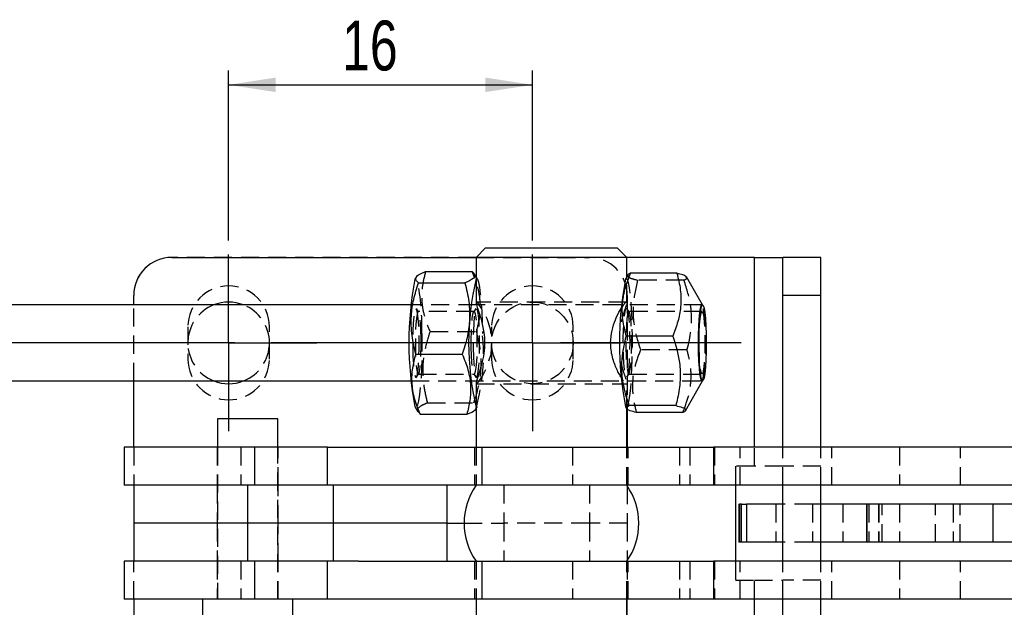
# Model space of a CAD drawing. Extents: x 35 to 288, y 10 to 210.
# Tile 7 of 37: x 95 to 147, y 111 to 142. Entities that reach past the tile are written whole.
import ezdxf

# ---------------------------------------------------------------- set-up
doc = ezdxf.new("R2010")
doc.units = 0
doc.header["$LTSCALE"] = 0.75
doc.linetypes.add('CENTERX2', pattern=[20.32, 12.7, -2.54, 2.54, -2.54])
doc.linetypes.add('HIDDEN', pattern=[1.905, 1.27, -0.635])
doc.layers.get('0').update_dxf_attribs({"linetype": 'CONTINUOUS'})
doc.layers.add('FORMATO', color=179, linetype='CONTINUOUS')
doc.styles.add('SLDTEXTSTYLE0', font='TXT', dxfattribs={"width": 0.75})
doc.dimstyles.new('SLDDIMSTYLE1', dxfattribs={"dimtxt": 2.625, "dimasz": 2.4765, "dimexe": 0, "dimexo": 0.0625, "dimgap": 0.65625, "dimtad": 1, "dimdec": 3, "dimrnd": 1e-09, "dimzin": 12, "dimtxsty": 'SLDTEXTSTYLE0', "dimsah": 1, "dimcen": 0.09, "dimazin": 3, "dimtfac": 1, "dimtdec": 3, "dimtofl": 0, "dimtmove": 0, "dimatfit": 3, "dimtolj": 1, "dimtzin": 12})

# ---------------------------------------------------------------- blocks, each defined once
blk = doc.blocks.new('_D_9')
at = {"layer": 'FORMATO'}
for p, q in [((106.471, 130.616), (106.471, 139.557)), ((122.471, 130.616), (122.471, 139.557)), ((106.471, 138.807), (122.471, 138.807))]:
    blk.add_line(p, q, dxfattribs=at)
for points in [[(106.471, 138.807), (108.947, 138.426), (108.947, 139.188)], [(122.471, 138.807), (119.994, 139.188), (119.994, 138.426)]]:
    blk.add_solid(points, dxfattribs=at)
at = {"layer": 'FORMATO', "insert": (112.447, 142.191), "char_height": 2.625, "attachment_point": 1, "style": 'SLDTEXTSTYLE0'}
blk.add_mtext('16', dxfattribs=at)
blk = doc.blocks.new('SW_CENTERMARKSYMBOL_4')
at = {"layer": 'FORMATO', "color": 0}
for p, q in [((0, 2.5), (0, 4.65)), ((0, 0), (0, 2.5)), ((-2.5, 0), (-4.65, 0)), ((0, 0), (-2.5, 0)), ((0, 0), (0, -2.5)), ((0, 0), (2.5, 0)), ((2.5, 0), (4.65, 0)), ((0, -2.5), (0, -4.65))]:
    blk.add_line(p, q, dxfattribs=at)
blk = doc.blocks.new('SW_CENTERMARKSYMBOL_7')
at = {"layer": 'FORMATO', "color": 0}
for p, q in [((0, 2.5), (0, 4.65)), ((0, 0), (0, 2.5)), ((-2.5, 0), (-4.65, 0)), ((0, 0), (-2.5, 0)), ((0, 0), (0, -2.5)), ((0, 0), (2.5, 0)), ((2.5, 0), (4.65, 0)), ((0, -2.5), (0, -4.65))]:
    blk.add_line(p, q, dxfattribs=at)

msp = doc.modelspace()

# ---------------------------------------------------------------- linework, layer by layer
at = {"color": 7, "linetype": 'CONTINUOUS'}
for p, q in [((120.0048, 130.2153), (119.5048, 129.7153)), ((120.0048, 130.2153), (126.9271, 130.2153)), ((126.9271, 130.2153), (126.9423, 130.2153)), ((127.4423, 129.7153), (126.9423, 130.2153)), ((103.4707, 129.7155), (119.505, 129.7155)), ((119.5048, 129.7153), (119.5048, 127.3125)), ((127.4423, 129.7153), (119.5048, 129.7153)), ((127.4423, 128.6917), (127.4423, 129.7153)), ((134.1707, 129.7153), (127.4423, 129.7153)), ((134.1707, 129.7153), (135.6707, 129.7153)), ((137.6707, 129.7153), (135.6707, 129.7153)), ((135.6707, 127.7153), (135.6707, 129.7153)), ((137.6707, 127.7153), (137.6707, 129.7153)), ((116.3407, 128.6691), (116.2845, 128.5701)), ((116.8433, 128.9751), (119.2919, 128.9751)), ((119.5048, 128.6917), (119.4189, 128.8431)), ((127.4949, 128.7845), (127.3733, 128.5701)), ((130.0836, 128.8826), (127.635, 128.8826)), ((131.431, 127.2153), (130.5958, 128.6878)), ((116.4699, 128.3789), (118.9185, 128.3789)), ((101.4707, 127.2153), (101.4707, 127.7155)), ((137.6707, 127.7153), (135.6707, 127.7153)), ((135.6707, 119.7153), (135.6707, 127.7153)), ((137.6707, 119.7153), (137.6707, 127.7153)), ((116.0793, 127.2153), (81.6572, 127.2153)), ((119.5275, 127.2153), (119.5221, 127.2153)), ((131.4385, 127.2153), (131.4074, 127.2153)), ((129.8662, 125.5783), (127.4177, 125.5783)), ((116.3315, 124.6191), (118.78, 124.6191)), ((81.6572, 123.2153), (116.0793, 123.2153)), ((101.4707, 119.7153), (101.4707, 123.2153)), ((119.5048, 123.0988), (119.5048, 119.7153)), ((130.5395, 121.6435), (131.431, 123.2153)), ((131.4074, 123.2153), (131.4385, 123.2153)), ((130.0249, 121.9109), (127.5763, 121.9109)), ((116.2845, 121.8605), (116.4394, 121.5874)), ((116.4777, 121.5891), (116.5664, 121.4555)), ((116.5664, 121.4555), (119.0149, 121.4555)), ((127.3733, 121.8605), (127.4363, 121.7493)), ((127.4423, 119.7153), (127.4423, 121.7474)), ((127.4707, 121.7465), (127.4707, 119.7153)), ((130.4008, 121.5479), (127.9523, 121.5479)), ((105.8832, 121.2153), (105.8832, 119.7153)), ((109.0582, 121.2153), (105.8832, 121.2153)), ((109.0582, 119.7153), (109.0582, 121.2153)), ((100.9707, 119.7153), (100.9707, 117.7153)), ((107.836, 119.7153), (100.9707, 119.7153)), ((107.836, 119.7153), (107.836, 117.7153)), ((111.6783, 119.7153), (107.836, 119.7153)), ((111.6783, 117.7153), (111.6783, 119.7153)), ((111.6783, 119.7153), (119.8121, 119.7153)), ((119.8121, 119.7153), (119.8121, 117.7153)), ((119.8121, 119.7153), (132.0127, 119.7153)), ((132.0127, 119.7153), (132.0127, 117.7153)), ((148.2967, 119.7153), (132.0127, 119.7153)), ((107.4707, 117.7153), (100.9707, 117.7153)), ((101.4707, 117.7153), (101.4707, 115.7153)), ((107.4707, 117.7153), (107.4707, 115.7153)), ((111.9707, 117.7153), (107.4707, 117.7153)), ((111.9707, 117.7153), (111.9707, 115.7153)), ((113.31, 117.7153), (111.9707, 117.7153)), ((119.8121, 117.7153), (113.31, 117.7153)), ((117.9707, 117.7153), (117.9707, 115.7153)), ((132.0127, 117.7153), (119.8121, 117.7153)), ((127.4707, 117.7153), (127.4707, 117.6741)), ((148.2967, 117.7153), (132.0127, 117.7153)), ((133.1707, 117.7153), (133.1707, 113.7153)), ((135.6707, 113.7153), (135.6707, 117.7153)), ((137.6707, 113.7153), (137.6707, 117.7153)), ((133.3471, 116.7153), (133.3471, 114.7153)), ((133.3471, 116.7153), (133.3733, 116.7153)), ((133.3733, 116.7153), (133.3733, 114.7153)), ((133.4809, 116.7153), (133.3733, 116.7153)), ((133.4809, 114.7153), (133.4809, 116.7153)), ((133.4809, 116.7153), (133.7536, 116.7153)), ((133.7536, 116.7153), (133.7536, 114.7153)), ((135.6707, 116.7153), (133.7536, 116.7153)), ((140.065, 116.7153), (137.6707, 116.7153)), ((140.065, 116.7153), (140.065, 114.7153)), ((140.0818, 116.7153), (140.0818, 114.7153)), ((146.7329, 116.7153), (140.0818, 116.7153)), ((146.7329, 116.7153), (146.7329, 114.7153)), ((148.5053, 116.7153), (146.7329, 116.7153)), ((101.4707, 115.7153), (101.4707, 113.7153)), ((107.4707, 115.7153), (101.4707, 115.7153)), ((107.4707, 115.7153), (107.4707, 113.7153)), ((111.9707, 115.7153), (107.4707, 115.7153)), ((111.9707, 115.7153), (111.9707, 113.7153)), ((117.9707, 115.7153), (111.9707, 115.7153)), ((117.9707, 115.7153), (117.9707, 113.7153)), ((117.9707, 115.7153), (118.8735, 115.7153)), ((133.3733, 114.7153), (133.3471, 114.7153)), ((133.4809, 114.7153), (133.3733, 114.7153)), ((133.7536, 114.7153), (133.4809, 114.7153)), ((135.6707, 114.7153), (133.7536, 114.7153)), ((140.065, 114.7153), (137.6707, 114.7153)), ((146.7329, 114.7153), (140.0818, 114.7153)), ((148.5053, 114.7153), (146.7329, 114.7153)), ((100.9707, 113.7153), (100.9707, 111.7153)), ((107.4707, 113.7153), (100.9707, 113.7153)), ((111.9707, 113.7153), (107.4707, 113.7153)), ((107.836, 113.7153), (107.836, 111.7153)), ((111.6783, 111.7153), (111.6783, 113.7153)), ((113.31, 113.7153), (111.9707, 113.7153)), ((113.31, 113.7153), (119.8121, 113.7153)), ((119.8121, 113.7153), (119.8121, 111.7153)), ((119.8121, 113.7153), (132.0127, 113.7153)), ((127.4707, 113.7565), (127.4707, 113.7153)), ((132.0127, 113.7153), (132.0127, 111.7153)), ((148.2967, 113.7153), (132.0127, 113.7153)), ((107.836, 111.7153), (100.9707, 111.7153)), ((101.4707, 111.7153), (101.4707, 108.2153)), ((105.0957, 111.7153), (105.0957, 110.2153)), ((111.6783, 111.7153), (107.836, 111.7153)), ((109.8457, 110.2153), (109.8457, 111.7153)), ((119.8121, 111.7153), (111.6783, 111.7153)), ((119.5048, 111.7153), (119.5048, 108.3125)), ((132.0127, 111.7153), (119.8121, 111.7153)), ((127.4423, 109.6917), (127.4423, 111.7153)), ((127.4707, 109.7418), (127.4707, 111.7153)), ((148.2967, 111.7153), (132.0127, 111.7153)), ((135.6707, 103.7153), (135.6707, 111.7153)), ((137.6707, 103.7153), (137.6707, 111.7153))]:
    msp.add_line(p, q, dxfattribs=at)
at = {"color": 7, "linetype": 'HIDDEN'}
for p, q in [((119.5048, 129.7153), (103.4707, 129.7153)), ((119.505, 129.7155), (125.4707, 129.7155)), ((134.1707, 118.7153), (134.1707, 129.7153)), ((119.5737, 128.5701), (119.5048, 128.6917)), ((127.4423, 127.3096), (127.4423, 128.6917)), ((130.4596, 128.5196), (128.011, 128.5196)), ((127.4707, 127.7155), (127.4707, 121.7465)), ((101.4707, 123.2153), (101.4707, 127.2153)), ((119.5221, 127.2153), (116.0793, 127.2153)), ((127.4249, 127.3653), (119.5221, 127.3653)), ((131.4074, 127.2153), (119.5275, 127.2153)), ((131.438, 127.2029), (131.431, 127.2153)), ((116.4792, 126.8504), (116.359, 127.0245)), ((119.3997, 126.8653), (116.4586, 126.8653)), ((119.4993, 127.0245), (119.379, 126.8504)), ((127.568, 126.8504), (127.4478, 127.0245)), ((131.4074, 126.8653), (127.5474, 126.8653)), ((104.3207, 126.0653), (104.3207, 124.3653)), ((108.6207, 124.3653), (108.6207, 126.0653)), ((120.3207, 126.0653), (120.3207, 125.544)), ((124.6207, 124.3653), (124.6207, 126.0653)), ((117.0782, 125.8115), (119.5268, 125.8115)), ((120.3207, 124.9717), (120.3207, 124.3653)), ((130.6182, 124.8523), (128.1696, 124.8523)), ((116.359, 123.4061), (116.4792, 123.5801)), ((116.4586, 123.5653), (119.3997, 123.5653)), ((119.379, 123.5801), (119.4993, 123.4061)), ((127.4478, 123.4061), (127.568, 123.5801)), ((127.5474, 123.5653), (131.4074, 123.5653)), ((116.0793, 123.2153), (131.4074, 123.2153)), ((119.5221, 123.0653), (127.4249, 123.0653)), ((127.4423, 121.7474), (127.4423, 123.1101)), ((131.431, 123.2153), (131.438, 123.2277)), ((116.9398, 122.0517), (119.3883, 122.0517)), ((119.5175, 121.7614), (119.5737, 121.8605)), ((101.4707, 119.7153), (101.4707, 117.7153)), ((105.8707, 119.7153), (105.8707, 117.7153)), ((105.8832, 119.7153), (105.8832, 111.7153)), ((107.1054, 119.7153), (107.1054, 117.7153)), ((109.0582, 111.7153), (109.0582, 119.7153)), ((109.0707, 117.7153), (109.0707, 119.7153)), ((119.4235, 119.7153), (119.4235, 117.7153)), ((119.5048, 119.7153), (119.5048, 117.7153)), ((124.5778, 119.7153), (124.5778, 117.7153)), ((127.4423, 117.7153), (127.4423, 119.7153)), ((127.4707, 117.7153), (127.4707, 119.7153)), ((127.5235, 117.7153), (127.5235, 119.7153)), ((130.2137, 119.7153), (130.2137, 117.7153)), ((130.7559, 119.7153), (130.7559, 117.7153)), ((132.0583, 119.7153), (132.0583, 117.7153)), ((133.4137, 117.7153), (133.4137, 119.7153)), ((134.1707, 118.7153), (134.1707, 119.7153)), ((135.6707, 117.7153), (135.6707, 119.7153)), ((137.6707, 117.7153), (137.6707, 119.7153)), ((138.2365, 117.7153), (138.2365, 119.7153)), ((141.8152, 119.7153), (141.8152, 117.7153)), ((145.0152, 117.7153), (145.0152, 119.7153)), ((134.1707, 118.7153), (133.1707, 118.7153)), ((133.1707, 118.7153), (133.1707, 117.7153)), ((135.6707, 118.7153), (134.1707, 118.7153)), ((137.6707, 118.7153), (135.6707, 118.7153)), ((105.8707, 117.7153), (105.8707, 115.7153)), ((109.0707, 115.7153), (109.0707, 117.7153)), ((120.9707, 117.7153), (120.9707, 115.7153)), ((125.4707, 117.7153), (125.4707, 115.7153)), ((127.4707, 117.6741), (127.4707, 115.7153)), ((133.364, 114.7153), (133.364, 116.7153)), ((135.2926, 116.7153), (135.2926, 114.7153)), ((137.2238, 116.7153), (135.6707, 116.7153)), ((137.2238, 116.7153), (137.2238, 114.7153)), ((137.6707, 116.7153), (137.2238, 116.7153)), ((138.8214, 116.7153), (138.8214, 114.7153)), ((140.1991, 116.7153), (140.1991, 114.7153)), ((140.7032, 116.7153), (140.7032, 114.7153)), ((140.7165, 116.7153), (140.7165, 114.7153)), ((140.8918, 114.7153), (140.8918, 116.7153)), ((141.8168, 116.7153), (141.8168, 114.7153)), ((143.7032, 114.7153), (143.7032, 116.7153)), ((144.6395, 116.7153), (144.6395, 114.7153)), ((145.0135, 114.7153), (145.0135, 116.7153)), ((105.8707, 115.7153), (105.8707, 113.7153)), ((109.0707, 113.7153), (109.0707, 115.7153)), ((118.8735, 115.7153), (120.9707, 115.7153)), ((120.9707, 115.7153), (120.9707, 113.7153)), ((125.4707, 115.7153), (120.9707, 115.7153)), ((125.4707, 115.7153), (125.4707, 113.7153)), ((127.4707, 115.7153), (125.4707, 115.7153)), ((127.4707, 115.7153), (127.4707, 113.7565)), ((137.2238, 114.7153), (135.6707, 114.7153)), ((137.6707, 114.7153), (137.2238, 114.7153)), ((101.4707, 111.7153), (101.4707, 113.7153)), ((105.8707, 113.7153), (105.8707, 111.7153)), ((107.1054, 113.7153), (107.1054, 111.7153)), ((109.0707, 111.7153), (109.0707, 113.7153)), ((119.4235, 113.7153), (119.4235, 111.7153)), ((119.5048, 113.7153), (119.5048, 111.7153)), ((124.5778, 113.7153), (124.5778, 111.7153)), ((127.4423, 111.7153), (127.4423, 113.7153)), ((127.4707, 113.7153), (127.4707, 111.7153)), ((127.5235, 111.7153), (127.5235, 113.7153)), ((130.2137, 113.7153), (130.2137, 111.7153)), ((130.7559, 113.7153), (130.7559, 111.7153)), ((132.0583, 113.7153), (132.0583, 111.7153)), ((133.1707, 113.7153), (133.1707, 112.7153)), ((133.4137, 111.7153), (133.4137, 113.7153)), ((135.6707, 111.7153), (135.6707, 113.7153)), ((137.6707, 111.7153), (137.6707, 113.7153)), ((138.2365, 111.7153), (138.2365, 113.7153)), ((141.8152, 113.7153), (141.8152, 111.7153)), ((145.0152, 111.7153), (145.0152, 113.7153)), ((133.1707, 112.7153), (134.1707, 112.7153)), ((134.1707, 101.7153), (134.1707, 112.7153)), ((134.1707, 112.7153), (135.6707, 112.7153)), ((134.1707, 111.7153), (134.1707, 112.7153)), ((137.6707, 112.7153), (135.6707, 112.7153))]:
    msp.add_line(p, q, dxfattribs=at)
at = {"color": 8, "linetype": 'CONTINUOUS'}
for p, q in [((134.1707, 119.7153), (134.1707, 129.7153)), ((134.1707, 101.7153), (134.1707, 111.7153))]:
    msp.add_line(p, q, dxfattribs=at)
at = {"color": 7, "linetype": 'HIDDEN', "flags": 128}
for points in [[(116.2845, 128.5701), (116.3319, 128.615), (116.3427, 128.6145)], [(119.5048, 128.6102), (119.5179, 128.615), (119.5746, 128.5685), (119.6297, 128.4142), (119.6813, 128.1571), (119.7279, 127.8055), (119.7678, 127.3706), (119.7998, 126.8665), (119.8228, 126.3092), (119.8362, 125.7168)], [(127.5584, 122.13), (127.6077, 122.4347), (127.6511, 122.8287), (127.6873, 123.2995), (127.715, 123.8318), (127.7334, 124.4086), (127.7419, 125.0113), (127.7403, 125.6206), (127.7284, 126.2169), (127.7068, 126.7809), (127.6762, 127.2946), (127.6375, 127.7416), (127.5919, 128.1073), (127.541, 128.38), (127.4864, 128.5511), (127.4297, 128.6149), (127.3733, 128.5701)], [(119.5055, 123.0988), (119.5221, 123.0653), (119.6384, 123.1685), (119.8361, 123.4595), (120.0787, 123.9383), (120.2921, 124.6172), (120.3504, 125.3394), (120.2626, 125.9448), (120.0798, 126.4896), (119.8299, 126.9815), (119.6074, 127.2985), (119.5097, 127.3583), (119.5097, 127.3583)], [(116.1675, 124.9459), (116.179, 124.5054), (116.2004, 124.1094), (116.2304, 123.7829), (116.267, 123.5464), (116.3079, 123.4147), (116.3506, 123.3962), (116.3924, 123.492), (116.4307, 123.6961), (116.463, 123.9956), (116.4874, 124.3718), (116.5022, 124.801), (116.5066, 125.2562), (116.5003, 125.7088), (116.4837, 126.1304), (116.4578, 126.4945), (116.4242, 126.7783), (116.3852, 126.9638), (116.343, 127.0394), (116.3004, 127.0005), (116.2601, 126.8494), (116.2245, 126.5956), (116.1959, 126.255), (116.1762, 125.8492), (116.1665, 125.4035), (116.1675, 124.9459)], [(116.611, 125.4587), (116.5999, 125.8728), (116.5792, 126.242), (116.5503, 126.5413), (116.5151, 126.7503), (116.4761, 126.8546), (116.4359, 126.8472), (116.3972, 126.7286), (116.3627, 126.5069), (116.3347, 126.1971), (116.3152, 125.8204), (116.3055, 125.4025), (116.3061, 124.9719), (116.3172, 124.5578), (116.3379, 124.1885), (116.3669, 123.8892), (116.4021, 123.6803), (116.4411, 123.5759), (116.4813, 123.5833), (116.52, 123.7019), (116.5545, 123.9237), (116.5825, 124.2334), (116.602, 124.6101), (116.6117, 125.028), (116.611, 125.4587)], [(119.2472, 124.9719), (119.2465, 125.4025), (119.2563, 125.8204), (119.2758, 126.1971), (119.3038, 126.5069), (119.3382, 126.7286), (119.3769, 126.8472), (119.4172, 126.8546), (119.4562, 126.7503), (119.4914, 126.5413), (119.5203, 126.242), (119.541, 125.8728), (119.5521, 125.4587), (119.5528, 125.028), (119.543, 124.6101), (119.5235, 124.2334), (119.4956, 123.9237), (119.4611, 123.7019), (119.4224, 123.5833), (119.3822, 123.5759), (119.3431, 123.6803), (119.3079, 123.8892), (119.279, 124.1885), (119.2583, 124.5578), (119.2472, 124.9719)], [(119.3535, 124.9459), (119.365, 124.5054), (119.3864, 124.1094), (119.4164, 123.7829), (119.453, 123.5464), (119.4939, 123.4147), (119.5366, 123.3962), (119.5784, 123.492), (119.6167, 123.6961), (119.649, 123.9956), (119.6734, 124.3718), (119.6882, 124.801), (119.6926, 125.2562), (119.6863, 125.7088), (119.6697, 126.1304), (119.6438, 126.4945), (119.6103, 126.7783), (119.5712, 126.9638), (119.529, 127.0394), (119.4864, 127.0005), (119.4461, 126.8494), (119.4105, 126.5956), (119.382, 126.255), (119.3622, 125.8492), (119.3525, 125.4035), (119.3535, 124.9459)], [(127.3533, 126.8719), (127.394, 127.0107), (127.4367, 127.0366), (127.4786, 126.9481), (127.5172, 126.7507), (127.55, 126.4568), (127.5749, 126.0849), (127.5904, 125.6584), (127.5955, 125.204), (127.5898, 124.7504), (127.5739, 124.3259), (127.5485, 123.9573), (127.5154, 123.6678), (127.4766, 123.4755), (127.4346, 123.3925), (127.3919, 123.4241), (127.3514, 123.5682), (127.3154, 123.8158), (127.2863, 124.1513), (127.266, 124.5537), (127.2556, 124.9976), (127.2559, 125.4552), (127.2668, 125.8978), (127.2876, 126.2975), (127.317, 126.6291), (127.3533, 126.8719)], [(127.4826, 126.7125), (127.4486, 126.4821), (127.4214, 126.1653), (127.4027, 125.7837), (127.3939, 125.3635), (127.3955, 124.9331), (127.4075, 124.5219), (127.4291, 124.1581), (127.4587, 123.8662), (127.4943, 123.6663), (127.5335, 123.5719), (127.5737, 123.5896), (127.6122, 123.718), (127.6461, 123.9485), (127.6734, 124.2653), (127.6921, 124.6468), (127.7009, 125.0671), (127.6992, 125.4974), (127.6873, 125.9086), (127.6657, 126.2725), (127.6361, 126.5643), (127.6005, 126.7642), (127.5612, 126.8586), (127.521, 126.841), (127.4826, 126.7125)], [(131.3427, 126.7125), (131.3811, 126.841), (131.4213, 126.8586), (131.4605, 126.7642), (131.4962, 126.5643), (131.5258, 126.2725), (131.5473, 125.9086), (131.5593, 125.4974), (131.5609, 125.0671), (131.5521, 124.6468), (131.5335, 124.2653), (131.5062, 123.9485), (131.4722, 123.718), (131.4338, 123.5896), (131.3936, 123.5719), (131.3543, 123.6663), (131.3187, 123.8662), (131.2891, 124.1581), (131.2676, 124.5219), (131.2556, 124.9331), (131.2539, 125.3635), (131.2627, 125.7837), (131.2814, 126.1653), (131.3087, 126.4821), (131.3427, 126.7125)], [(116.6502, 125.7168), (116.6536, 125.1083), (116.6467, 124.5032), (116.6298, 123.9211), (116.6035, 123.3805), (116.5686, 122.8988), (116.5262, 122.4917), (116.4777, 122.172), (116.4247, 121.9502), (116.3688, 121.8334), (116.3119, 121.8252), (116.2845, 121.8605)], [(127.3733, 121.8605), (127.3917, 121.834), (127.4486, 121.8247), (127.5048, 121.9245), (127.5584, 122.13)]]:
    msp.add_lwpolyline(points, dxfattribs=at)
at = {"color": 7, "linetype": 'CONTINUOUS', "flags": 128}
for points in [[(131.6254, 125.2153), (131.6203, 124.754), (131.6055, 124.3177), (131.5817, 123.9297), (131.5501, 123.611), (131.5125, 123.3788), (131.471, 123.2457), (131.4277, 123.2187), (131.385, 123.2993), (131.3451, 123.4832), (131.3103, 123.7605), (131.2825, 124.1163), (131.263, 124.5312), (131.253, 124.9831), (131.253, 125.4475), (131.263, 125.8993), (131.2825, 126.3143), (131.3103, 126.67), (131.3451, 126.9473), (131.385, 127.1312), (131.4277, 127.2119), (131.471, 127.1849), (131.5125, 127.0517), (131.5501, 126.8195), (131.5817, 126.5008), (131.6055, 126.1129), (131.6203, 125.6765), (131.6254, 125.2153)], [(131.3284, 127.0432), (131.3699, 127.1891), (131.4134, 127.2286), (131.4299, 127.2153)], [(131.4299, 123.2153), (131.4233, 123.2081), (131.3797, 123.223), (131.3375, 123.3452), (131.2991, 123.5683), (131.2665, 123.8802), (131.2416, 124.264), (131.2256, 124.6991), (131.2193, 125.1621), (131.2233, 125.6279), (131.2371, 126.0714), (131.2602, 126.4689), (131.2911, 126.7987), (131.3284, 127.0432)]]:
    msp.add_lwpolyline(points, dxfattribs=at)
at = {"color": 7, "linetype": 'HIDDEN'}
msp.add_circle((122.4707, 125.2155), 2.15, dxfattribs=at)
at = {"color": 7, "linetype": 'CONTINUOUS'}
for centre, radius, start, end in [((103.4707, 127.7155), 2, 90, 180), ((133.5445, 125.2153), 17.583, 169.00062, 190.99938), ((133.9972, 125.2153), 14.8847, 166.81588, 193.18412), ((144.664, 125.2153), 17.6131, 169.01965, 190.98035), ((106.4707, 125.2155), 2.15, 68.45181, 111.54819), ((106.4707, 125.2155), 2.15, 248.4904, 291.5096), ((122.3575, 115.7153), 3.4839, 144.966, 215.034), ((124.5896, 115.7153), 3.4839, 324.966, 35.034)]:
    msp.add_arc(centre, radius, start, end, dxfattribs=at)
at = {"color": 7, "linetype": 'HIDDEN'}
for centre, radius, start, end in [((103.4707, 127.7153), 2, 90, 180), ((125.4707, 127.7155), 2, 0, 90), ((106.4707, 126.0653), 2.15, 0, 180), ((103.3264, 125.9969), 13.3267, 358.79564, 10.88056), ((122.4707, 126.0653), 2.15, 0, 180), ((106.4707, 125.2155), 2.15, 111.54819, 248.4904), ((106.4707, 125.2155), 2.15, 0, 68.45181), ((121.697, 125.2153), 9.9362, 348.38797, 11.61203), ((110.0972, 124.583), 9.8048, 343.63454, 6.64068), ((106.4707, 125.2155), 2.15, 291.5096, 0), ((106.4707, 124.3653), 2.15, 180, 0), ((122.4707, 124.3653), 2.15, 180, 0)]:
    msp.add_arc(centre, radius, start, end, dxfattribs=at)
at = {"color": 7, "linetype": 'CONTINUOUS'}
for points, knots in [([(116.4699, 128.3789), (116.3935, 128.4539), (116.2667, 128.5783), (116.3949, 128.7592), (116.6137, 128.8825), (116.7908, 128.9539), (116.8433, 128.9751)], [0, 0, 0, 0, 0.3812758, 0.6327882, 0.8910965, 1, 1, 1, 1]), ([(119.2919, 128.9751), (119.3179, 128.9539), (119.4041, 128.8838), (119.4697, 128.7605), (119.3744, 128.5796), (119.0888, 128.4539), (118.9185, 128.3789)], [0, 0, 0, 0, 0.1089041, 0.3607781, 0.6187223, 1, 1, 1, 1]), ([(127.4177, 125.5783), (127.3466, 125.865), (127.203, 126.4448), (127.193, 127.3039), (127.3446, 128.1251), (127.5376, 128.6286), (127.635, 128.8826)], [0, 0, 0, 0, 0.2645926, 0.534922, 0.7653299, 1, 1, 1, 1]), ([(127.635, 128.8826), (127.5625, 128.8513), (127.4861, 128.8183), (127.4979, 128.7842), (127.4984, 128.7825)], [0, 0, 0, 0, 0.9503942, 1, 1, 1, 1]), ([(130.0836, 128.8826), (130.1546, 128.5958), (130.2982, 128.0161), (130.3082, 127.157), (130.1566, 126.3358), (129.9636, 125.8323), (129.8662, 125.5783)], [0, 0, 0, 0, 0.2645926, 0.534922, 0.7653299, 1, 1, 1, 1]), ([(130.5786, 128.6781), (130.5779, 128.6901), (130.5755, 128.7302), (130.404, 128.7994), (130.191, 128.8547), (130.0836, 128.8826)], [0, 0, 0, 0, 0.1737675, 0.5830976, 1, 1, 1, 1]), ([(116.3315, 124.6191), (116.2536, 124.9454), (116.0961, 125.6051), (116.0656, 126.5825), (116.1976, 127.5169), (116.3786, 128.0898), (116.4699, 128.3789)], [0, 0, 0, 0, 0.2645926, 0.5349219, 0.7653297, 1, 1, 1, 1]), ([(118.9185, 128.3789), (118.9964, 128.0526), (119.1538, 127.3929), (119.1843, 126.4154), (119.0523, 125.481), (118.8713, 124.9081), (118.78, 124.6191)], [0, 0, 0, 0, 0.2645926, 0.5349221, 0.7653299, 1, 1, 1, 1]), ([(119.5154, 127.3125), (119.516, 127.2864), (119.5174, 127.2212), (119.6301, 126.8988), (119.7967, 126.3833), (119.9443, 125.7019), (119.9635, 124.9845), (119.8703, 124.3487), (119.7161, 123.7867), (119.5632, 123.3384), (119.4932, 123.1224), (119.5053, 123.0993), (119.5055, 123.0988)], [0, 0, 0, 0, 0.0715922, 0.1790037, 0.2982703, 0.4259798, 0.5410585, 0.6414604, 0.7482858, 0.8712029, 0.9974629, 1, 1, 1, 1]), ([(126.594, 125.2153), (126.6095, 125.4371), (126.6403, 125.8798), (126.845, 126.4684), (127.047, 126.8802), (127.1397, 127.0107), (127.1629, 127.0433)], [0, 0, 0, 0, 0.289468, 0.5777751, 0.8943714, 1, 1, 1, 1]), ([(127.5763, 121.9109), (127.5314, 122.0411), (127.3826, 122.4724), (127.207, 123.2307), (127.1408, 124.3435), (127.3142, 125.1169), (127.4177, 125.5783)], [0, 0, 0, 0, 0.1089041, 0.3607781, 0.6187224, 1, 1, 1, 1]), ([(129.8662, 125.5783), (130.0096, 125.1169), (130.2475, 124.3513), (130.2806, 123.2388), (130.1719, 122.4801), (130.0585, 122.0411), (130.0249, 121.9109)], [0, 0, 0, 0, 0.3812758, 0.6327882, 0.8910965, 1, 1, 1, 1]), ([(127.1627, 123.3866), (127.1229, 123.4472), (127.0059, 123.6256), (126.7777, 124.1169), (126.6143, 124.7037), (126.599, 125.0899), (126.594, 125.2153)], [0, 0, 0, 0, 0.1668301, 0.4915096, 0.8348605, 1, 1, 1, 1]), ([(116.5664, 121.4555), (116.4561, 121.73), (116.2331, 122.2851), (116.1056, 123.1076), (116.1448, 123.8938), (116.2689, 124.3759), (116.3315, 124.6191)], [0, 0, 0, 0, 0.2645925, 0.5349221, 0.7653299, 1, 1, 1, 1]), ([(118.78, 124.6191), (118.8903, 124.3445), (119.1133, 123.7894), (119.2408, 122.967), (119.2016, 122.1807), (119.0776, 121.6987), (119.0149, 121.4555)], [0, 0, 0, 0, 0.2645927, 0.534922, 0.7653298, 1, 1, 1, 1]), ([(127.9523, 121.5479), (127.8298, 121.5794), (127.582, 121.6431), (127.4178, 121.7375), (127.4219, 121.8277), (127.5245, 121.883), (127.5763, 121.9109)], [0, 0, 0, 0, 0.2645926, 0.534922, 0.7653298, 1, 1, 1, 1]), ([(130.0249, 121.9109), (130.1474, 121.8794), (130.3951, 121.8157), (130.5593, 121.7213), (130.5552, 121.6311), (130.4526, 121.5758), (130.4008, 121.5479)], [0, 0, 0, 0, 0.2645925, 0.5349219, 0.7653299, 1, 1, 1, 1]), ([(119.0149, 121.4555), (119.1963, 121.5304), (119.4402, 121.6312), (119.4845, 121.7348), (119.4959, 121.7613)], [0, 0, 0, 0, 0.7437066, 1, 1, 1, 1])]:
    msp.add_open_spline(points, degree=3, knots=knots, dxfattribs=at)
at = {"color": 7, "linetype": 'HIDDEN'}
for points, knots in [([(116.8433, 128.9751), (116.7738, 128.7005), (116.6333, 128.1454), (116.6279, 127.323), (116.7838, 126.5367), (116.9795, 126.0547), (117.0782, 125.8115)], [0, 0, 0, 0, 0.2645925, 0.534922, 0.7653299, 1, 1, 1, 1]), ([(119.5268, 125.8115), (119.5963, 126.086), (119.7368, 126.6411), (119.7422, 127.4636), (119.5863, 128.2498), (119.3906, 128.7318), (119.2919, 128.9751)], [0, 0, 0, 0, 0.2645925, 0.5349218, 0.7653299, 1, 1, 1, 1]), ([(127.4984, 128.7825), (127.4949, 128.7511), (127.4882, 128.6915), (127.6864, 128.6028), (127.9021, 128.5475), (128.011, 128.5196)], [0, 0, 0, 0, 0.355488, 0.6747908, 1, 1, 1, 1]), ([(130.4596, 128.5196), (130.5225, 128.5511), (130.6264, 128.6031), (130.5921, 128.6569), (130.5786, 128.6781)], [0, 0, 0, 0, 0.6053226, 1, 1, 1, 1]), ([(128.011, 128.5196), (127.9076, 128.0583), (127.7359, 127.2927), (127.799, 126.1802), (127.9733, 125.4215), (128.1247, 124.9825), (128.1696, 124.8523)], [0, 0, 0, 0, 0.3812759, 0.6327882, 0.8910962, 1, 1, 1, 1]), ([(130.6182, 124.8523), (130.6518, 124.9825), (130.7633, 125.4138), (130.8733, 126.1721), (130.8432, 127.2849), (130.6029, 128.0583), (130.4596, 128.5196)], [0, 0, 0, 0, 0.1089044, 0.3607781, 0.6187223, 1, 1, 1, 1]), ([(127.4252, 127.2356), (127.3981, 127.1437), (127.3409, 126.9499), (127.1989, 126.5733), (127.1401, 126.2718), (127.124, 126.189)], [0, 0, 0, 0, 0.3960191, 0.8341435, 1, 1, 1, 1]), ([(127.1629, 127.0433), (127.2196, 127.1307), (127.3515, 127.334), (127.4435, 127.4062), (127.4329, 127.3303), (127.43, 127.3096)], [0, 0, 0, 0, 0.3538304, 0.8236165, 1, 1, 1, 1]), ([(117.0782, 125.8115), (116.9763, 125.4851), (116.7703, 124.8255), (116.6678, 123.848), (116.731, 122.9136), (116.8697, 122.3407), (116.9398, 122.0517)], [0, 0, 0, 0, 0.2645926, 0.5349222, 0.7653299, 1, 1, 1, 1]), ([(119.3883, 122.0517), (119.4902, 122.378), (119.6963, 123.0377), (119.7988, 124.0151), (119.7356, 124.9495), (119.5968, 125.5224), (119.5268, 125.8115)], [0, 0, 0, 0, 0.2645925, 0.5349219, 0.7653297, 1, 1, 1, 1]), ([(128.1696, 124.8523), (128.0609, 124.5655), (127.841, 123.9857), (127.718, 123.1267), (127.7616, 122.3054), (127.8883, 121.802), (127.9523, 121.5479)], [0, 0, 0, 0, 0.2645925, 0.5349221, 0.7653298, 1, 1, 1, 1]), ([(130.4008, 121.5479), (130.5096, 121.8347), (130.7295, 122.4145), (130.8525, 123.2735), (130.8089, 124.0947), (130.6822, 124.5982), (130.6182, 124.8523)], [0, 0, 0, 0, 0.2645924, 0.534922, 0.7653299, 1, 1, 1, 1]), ([(127.1237, 124.2224), (127.1508, 124.1072), (127.2283, 123.7773), (127.3767, 123.3707), (127.4636, 123.0762), (127.4153, 123.0477), (127.2957, 123.1669), (127.1939, 123.335), (127.1627, 123.3866)], [0, 0, 0, 0, 0.11266432, 0.32270027, 0.54207879, 0.73931288, 0.9198807, 1, 1, 1, 1]), ([(116.9398, 122.0517), (116.8871, 122.0305), (116.7127, 121.9604), (116.4989, 121.8372), (116.3771, 121.7016), (116.4502, 121.6199), (116.4777, 121.5891)], [0, 0, 0, 0, 0.1405406, 0.4655837, 0.7984608, 1, 1, 1, 1])]:
    msp.add_open_spline(points, degree=3, knots=knots, dxfattribs=at)
at = {"layer": 'FORMATO', "linetype": 'CENTERX2'}
msp.add_line((133.4708, 125.2153), (79.4878, 125.2153), dxfattribs=at)

# ---------------------------------------------------------------- block references
at = {"layer": 'FORMATO'}
for name, p in [('SW_CENTERMARKSYMBOL_4', (106.4707, 125.2155)), ('SW_CENTERMARKSYMBOL_7', (122.4707, 125.2155))]:
    msp.add_blockref(name, p, dxfattribs=at)

# ---------------------------------------------------------------- dimensions: what is measured, and where the dimension line sits
dim = msp.add_linear_dim(base=(122.4707, 138.8072), p1=(106.4707, 129.8655), p2=(122.4707, 129.8655), dimstyle='SLDDIMSTYLE1', dxfattribs=at)
dim.commit()
dim.dimension.update_dxf_attribs({"geometry": '_D_9', "text_midpoint": (114.3864, 138.8072), "dimtype": 160})

doc.saveas('drawing.dxf')
